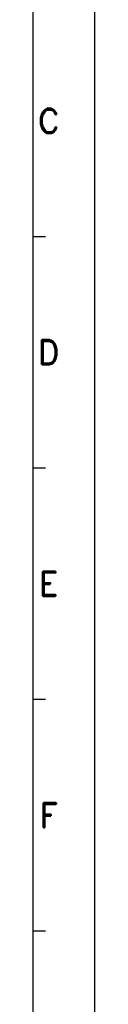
# Model space of a CAD drawing. Extents: x -31 to 1020, y 801 to 1395.
# Tile 28 of 29: x 1005 to 1020, y 1024 to 1264. Entities that reach past the tile are written whole.
import ezdxf
from ezdxf.enums import TextEntityAlignment as Align

# ---------------------------------------------------------------- set-up
doc = ezdxf.new("R2010")
doc.units = 0
doc.header["$LTSCALE"] = 23.1
doc.header["$MEASUREMENT"] = 0
doc.layers.get('0').update_dxf_attribs({"linetype": 'CONTINUOUS'})
doc.layers.add('paper', color=7, linetype='CONTINUOUS')
doc.styles.add('ARIAL', font='arial.ttf')
doc.styles.add('ROMAND', font='romand')

# ---------------------------------------------------------------- blocks, each defined once
blk = doc.blocks.new('A1')
at = {"layer": 'paper', "color": 4}
blk.add_line((841, 0), (841, 594), dxfattribs=at)
at = {"layer": 'paper', "color": 3}
blk.add_line((826, 15), (826, 579), dxfattribs=at)
at = {"layer": 'paper', "color": 2}
for p, q in [((826, 409.8), (829, 409.8)), ((826, 353.4), (829, 353.4)), ((826, 297), (829, 297)), ((826, 240.6), (829, 240.6))]:
    blk.add_line(p, q, dxfattribs=at)
at = {"style": 'ARIAL'}
for tag, p, height in [('TITLE', (754.05, 50.95), 8), ('V', (597.3, 37.23), 2.5), ('XXXXXXXXXX', (740.68, 27.01), 6), ('00', (812.75, 22.3), 6), ('mm', (606.88, 17.02), 3), ('ADP-XX', (640.78, 17), 3), ('2________2', (733.31, 17.17), 3), ("XX/XX'XX", (787.08, 17.17), 3), ('--', (579.59, 17.41), 3)]:
    blk.add_attdef(tag, p, '', height=height, dxfattribs=at)
at = {"layer": 'paper', "color": 1, "style": 'ROMAND'}
for s, p in [('C', (829.78, 437.97)), ('D', (829.78, 381.57)), ('E', (829.78, 325.17)), ('F', (829.78, 268.77))]:
    blk.add_text(s, height=6, dxfattribs=at).set_placement(p, align=Align.MIDDLE)

msp = doc.modelspace()

# ---------------------------------------------------------------- block references
msp.add_blockref('A1', (179.13, 801.01))

doc.saveas('drawing.dxf')
